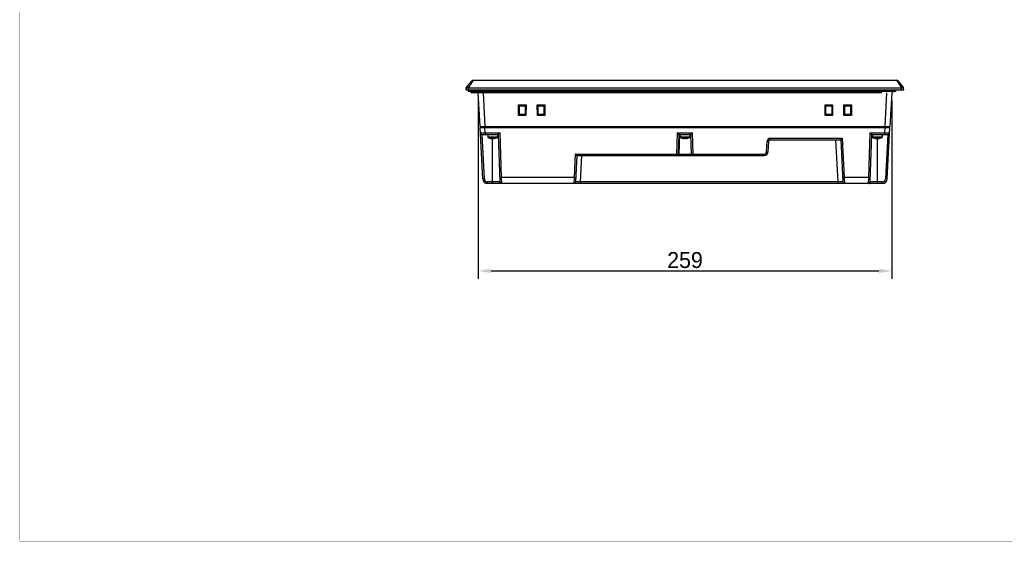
# Model space of a CAD drawing. Header units: millimetres. Extents: x 0 to 1189, y 0 to 841.
# Tile 1 of 17: x 0 to 616, y 0 to 327. Entities that reach past the tile are written whole.
import ezdxf

# ---------------------------------------------------------------- set-up
doc = ezdxf.new("R2010")
doc.units = ezdxf.units.MM
doc.header["$LTSCALE"] = 65.395
doc.header["$PDMODE"] = 3
doc.header["$PDSIZE"] = 0.01
doc.layers.get('0').update_dxf_attribs({"linetype": 'CONTINUOUS'})
doc.layers.get('Defpoints').update_dxf_attribs({"linetype": 'CONTINUOUS'})
for name, color, linetype in [('FRONT_CASE-RX10-SHAPE', 7, 'CONTINUOUS'), ('M3X8-SHAPE', 7, 'CONTINUOUS'), ('REAR_CASE-RX10-SHAPE', 7, 'CONTINUOUS'), ('SEAL_GASKET_RX10-SHAPE', 7, 'CONTINUOUS')]:
    doc.layers.add(name, color=color, linetype=linetype)
doc.styles.get("Standard").update_dxf_attribs({"font": 'gothic.ttf'})
doc.dimstyles.new('WALL', dxfattribs={"dimtxt": 10, "dimasz": 8, "dimexe": 5, "dimexo": 5, "dimgap": 1.5, "dimtad": 1, "dimtoh": 1, "dimdsep": 46, "dimtxsty": 'STANDARD', "dimcen": 0, "dimadec": 0, "dimazin": 0, "dimtp": 0.001, "dimtm": 0.001, "dimtfac": 1, "dimtofl": 0, "dimtmove": 0, "dimatfit": 3, "dimfxl": 1, "dimtolj": 1, "dimarcsym": 0})

# ---------------------------------------------------------------- blocks, each defined once
blk = doc.blocks.new('*D72')
at = {"color": 0, "lineweight": -2}
for p, q in [((287.05, 276.06), (287.05, 164.36)), ((546.01, 276.06), (546.01, 164.36)), ((295.05, 169.36), (538.01, 169.36))]:
    blk.add_line(p, q, dxfattribs=at)
at = {"color": 0}
for points in [[(295.05, 170.69), (295.05, 168.03), (287.05, 169.36)], [(538.01, 170.69), (538.01, 168.03), (546.01, 169.36)]]:
    blk.add_solid(points, dxfattribs=at)
at = {"layer": 'Defpoints', "color": 0}
for p in [(287.05, 281.06), (546.01, 281.06), (546.01, 169.36)]:
    blk.add_point(p, dxfattribs=at)
at = {"color": 0, "insert": (416.53, 176.11), "char_height": 10, "attachment_point": 5}
blk.add_mtext('\\A1;259', dxfattribs=at)

msp = doc.modelspace()

# ---------------------------------------------------------------- linework, layer by layer
at = {"color": 7, "linetype": 'Continuous', "const_width": 0.2}
for points in [[(0, 0), (0, 841)], [(0, 0), (1189, 0)]]:
    msp.add_lwpolyline(points, dxfattribs=at)
at = {"layer": 'FRONT_CASE-RX10-SHAPE', "color": 7, "linetype": 'Continuous'}
for p, q in [((279.508, 282.863), (279.569, 284.038)), ((283.022, 288.502), (279.799, 284.624)), ((281.006, 282.863), (281.072, 284.125)), ((281.072, 284.125), (281.097, 284.811)), ((281.072, 284.125), (551.944, 284.125)), ((283.791, 288.863), (281.097, 284.811)), ((283.791, 288.863), (549.224, 288.863)), ((551.918, 284.811), (549.224, 288.863)), ((553.216, 284.624), (549.993, 288.502)), ((551.944, 284.125), (551.918, 284.811)), ((552.01, 282.863), (551.944, 284.125)), ((553.508, 282.863), (553.446, 284.038)), ((279.508, 282.863), (553.508, 282.863)), ((288.161, 259.863), (287.05, 281.063)), ((290.045, 281.063), (291.156, 259.863)), ((541.859, 259.863), (542.97, 281.063)), ((545.966, 281.065), (544.855, 259.863)), ((312.262, 266.79), (312.255, 273.388)), ((312.746, 272.898), (312.255, 273.388)), ((312.255, 273.388), (316.96, 273.388)), ((312.746, 272.898), (316.47, 272.898)), ((312.746, 272.898), (312.773, 272.897)), ((312.779, 267.307), (312.773, 272.897)), ((312.773, 272.897), (312.808, 272.863)), ((312.808, 267.363), (312.808, 272.863)), ((316.408, 272.863), (312.808, 272.863)), ((316.442, 272.897), (316.408, 272.863)), ((316.408, 272.863), (316.408, 267.363)), ((316.442, 272.897), (316.437, 267.307)), ((316.442, 272.897), (316.47, 272.898)), ((316.47, 272.898), (316.96, 273.388)), ((316.96, 273.388), (316.954, 266.79)), ((324.062, 266.79), (324.055, 273.388)), ((324.546, 272.898), (324.055, 273.388)), ((324.055, 273.388), (328.76, 273.388)), ((324.546, 272.898), (328.27, 272.898)), ((324.546, 272.898), (324.573, 272.897)), ((324.579, 267.307), (324.573, 272.897)), ((324.573, 272.897), (324.608, 272.863)), ((324.608, 267.363), (324.608, 272.863)), ((328.208, 272.863), (324.608, 272.863)), ((328.242, 272.897), (328.208, 272.863)), ((328.208, 272.863), (328.208, 267.363)), ((328.242, 272.897), (328.237, 267.307)), ((328.242, 272.897), (328.27, 272.898)), ((328.27, 272.898), (328.76, 273.388)), ((328.76, 273.388), (328.754, 266.79)), ((504.255, 273.388), (508.96, 273.388)), ((504.746, 272.898), (504.255, 273.388)), ((504.262, 266.79), (504.255, 273.388)), ((504.746, 272.898), (508.47, 272.898)), ((504.746, 272.898), (504.773, 272.897)), ((504.773, 272.897), (504.808, 272.863)), ((504.779, 267.307), (504.773, 272.897)), ((508.408, 272.863), (504.808, 272.863)), ((504.808, 267.363), (504.808, 272.863)), ((508.442, 272.897), (508.408, 272.863)), ((508.408, 272.863), (508.408, 267.363)), ((508.442, 272.897), (508.437, 267.307)), ((508.442, 272.897), (508.47, 272.898)), ((508.47, 272.898), (508.96, 273.388)), ((508.96, 273.388), (508.954, 266.79)), ((516.055, 273.388), (520.76, 273.388)), ((516.546, 272.898), (516.055, 273.388)), ((516.062, 266.79), (516.055, 273.388)), ((516.546, 272.898), (520.27, 272.898)), ((516.546, 272.898), (516.573, 272.897)), ((516.573, 272.897), (516.608, 272.863)), ((516.579, 267.307), (516.573, 272.897)), ((520.208, 272.863), (516.608, 272.863)), ((516.608, 267.363), (516.608, 272.863)), ((520.242, 272.897), (520.208, 272.863)), ((520.208, 272.863), (520.208, 267.363)), ((520.242, 272.897), (520.237, 267.307)), ((520.242, 272.897), (520.27, 272.898)), ((520.27, 272.898), (520.76, 273.388)), ((520.76, 273.388), (520.754, 266.79)), ((312.779, 267.307), (312.262, 266.79)), ((316.954, 266.79), (312.262, 266.79)), ((312.779, 267.334), (312.808, 267.363)), ((312.779, 267.307), (312.779, 267.334)), ((316.436, 267.334), (312.779, 267.334)), ((316.408, 267.363), (312.808, 267.363)), ((316.436, 267.334), (316.408, 267.363)), ((316.436, 267.334), (316.437, 267.307)), ((316.437, 267.307), (316.954, 266.79)), ((324.579, 267.307), (324.062, 266.79)), ((328.754, 266.79), (324.062, 266.79)), ((324.579, 267.334), (324.608, 267.363)), ((324.579, 267.307), (324.579, 267.334)), ((328.236, 267.334), (324.579, 267.334)), ((328.208, 267.363), (324.608, 267.363)), ((328.236, 267.334), (328.208, 267.363)), ((328.236, 267.334), (328.237, 267.307)), ((328.237, 267.307), (328.754, 266.79)), ((504.779, 267.307), (504.262, 266.79)), ((508.954, 266.79), (504.262, 266.79)), ((504.779, 267.334), (504.808, 267.363)), ((508.436, 267.334), (504.779, 267.334)), ((504.779, 267.307), (504.779, 267.334)), ((508.408, 267.363), (504.808, 267.363)), ((508.436, 267.334), (508.408, 267.363)), ((508.436, 267.334), (508.437, 267.307)), ((508.437, 267.307), (508.954, 266.79)), ((516.579, 267.307), (516.062, 266.79)), ((520.754, 266.79), (516.062, 266.79)), ((516.579, 267.334), (516.608, 267.363)), ((520.236, 267.334), (516.579, 267.334)), ((516.579, 267.307), (516.579, 267.334)), ((520.208, 267.363), (516.608, 267.363)), ((520.236, 267.334), (520.208, 267.363)), ((520.236, 267.334), (520.237, 267.307)), ((520.237, 267.307), (520.754, 266.79)), ((288.161, 259.863), (544.855, 259.863))]:
    msp.add_line(p, q, dxfattribs=at)
for centre, start, end in [((280.568, 283.985), 140.264847, 177), ((283.791, 287.863), 90, 140.264847), ((549.224, 287.863), 39.735153, 90), ((552.447, 283.985), 3, 39.735153)]:
    msp.add_arc(centre, 1, start, end, dxfattribs=at)
for points, knots in [([(279.802, 284.154), (279.769, 284.14), (279.711, 284.114), (279.645, 284.083), (279.606, 284.063), (279.586, 284.052), (279.576, 284.045), (279.569, 284.04), (279.569, 284.038)], [0, 0, 0, 0, 0.4155812, 0.7258258, 0.8384815, 0.9217071, 0.9751462, 1, 1, 1, 1]), ([(279.802, 284.154), (279.771, 284.255), (279.743, 284.457), (279.821, 284.651), (279.879, 284.721)], [0, 0, 0, 0, 0.5340976, 1, 1, 1, 1]), ([(281.097, 284.811), (280.974, 284.751), (280.541, 284.533), (280.112, 284.309), (279.802, 284.154)], [0, 0, 0, 0, 0.2835174, 1, 1, 1, 1]), ([(279.802, 284.154), (279.983, 284.16), (280.407, 284.154), (280.83, 284.137), (281.072, 284.125)], [0, 0, 0, 0, 0.4282231, 1, 1, 1, 1]), ([(281.097, 284.811), (281.007, 284.883), (280.84, 285.01), (280.613, 285.162), (280.454, 285.247), (280.367, 285.274), (280.335, 285.269), (280.328, 285.261)], [0, 0, 0, 0, 0.3794233, 0.6939127, 0.9052081, 0.9657072, 1, 1, 1, 1]), ([(551.918, 284.811), (552.008, 284.883), (552.175, 285.01), (552.402, 285.162), (552.561, 285.247), (552.648, 285.274), (552.681, 285.269), (552.687, 285.261)], [0, 0, 0, 0, 0.3794231, 0.6939126, 0.9052082, 0.9657073, 1, 1, 1, 1]), ([(553.213, 284.154), (553.128, 284.197), (552.695, 284.413), (552.267, 284.639), (551.918, 284.811)], [0, 0, 0, 0, 0.1976098, 1, 1, 1, 1]), ([(551.944, 284.125), (552.185, 284.137), (552.609, 284.154), (553.032, 284.16), (553.214, 284.154)], [0, 0, 0, 0, 0.5717776, 1, 1, 1, 1]), ([(553.214, 284.154), (553.244, 284.255), (553.272, 284.457), (553.195, 284.651), (553.136, 284.721)], [0, 0, 0, 0, 0.5340984, 1, 1, 1, 1]), ([(553.446, 284.038), (553.446, 284.04), (553.44, 284.045), (553.429, 284.052), (553.409, 284.063), (553.371, 284.083), (553.304, 284.114), (553.247, 284.139), (553.214, 284.154)], [0, 0, 0, 0, 0.02486, 0.0782949, 0.1615591, 0.2743209, 0.5844982, 1, 1, 1, 1])]:
    msp.add_open_spline(points, degree=3, knots=knots, dxfattribs=at)
at = {"layer": 'M3X8-SHAPE', "color": 7, "linetype": 'Continuous'}
for p, q in [((293.008, 254.763), (293.008, 253.18)), ((293.008, 254.763), (299.008, 254.763)), ((299.008, 253.18), (293.008, 253.18)), ((298.904, 253.005), (293.111, 253.005)), ((299.008, 254.763), (299.008, 253.18)), ((413.508, 254.763), (413.508, 253.18)), ((413.508, 254.763), (419.508, 254.763)), ((419.508, 253.18), (413.508, 253.18)), ((419.404, 253.005), (413.611, 253.005)), ((419.508, 254.763), (419.508, 253.18)), ((534.008, 254.763), (540.008, 254.763)), ((534.008, 254.763), (534.008, 253.18)), ((540.008, 253.18), (534.008, 253.18)), ((539.904, 253.005), (534.111, 253.005)), ((540.008, 254.763), (540.008, 253.18)), ((294.177, 252.548), (294.177, 252.57)), ((295.499, 252.306), (295.499, 252.57)), ((295.608, 252.558), (295.608, 252.398)), ((296.408, 252.398), (296.408, 252.558)), ((296.516, 252.57), (296.516, 252.306)), ((297.838, 252.57), (297.838, 252.548)), ((414.677, 252.548), (414.677, 252.57)), ((415.999, 252.306), (415.999, 252.57)), ((416.108, 252.558), (416.108, 252.398)), ((416.908, 252.398), (416.908, 252.558)), ((417.016, 252.57), (417.016, 252.306)), ((418.338, 252.57), (418.338, 252.548)), ((535.177, 252.548), (535.177, 252.57)), ((536.499, 252.306), (536.499, 252.57)), ((536.608, 252.558), (536.608, 252.398)), ((537.408, 252.398), (537.408, 252.558)), ((537.516, 252.57), (537.516, 252.306)), ((538.838, 252.57), (538.838, 252.548))]:
    msp.add_line(p, q, dxfattribs=at)
for centre, radius, start, end in [((293.108, 254.763), 0.1, 90, 180), ((293.208, 253.18), 0.2, 180, 241.269739), ((296.008, 258.288), 6.025, 241.269739, 252.314169), ((296.008, 258.288), 6.025, 287.685831, 298.730261), ((298.808, 253.18), 0.2, 298.730261, 0), ((298.908, 254.763), 0.1, 0, 90), ((413.608, 254.763), 0.1, 90, 180), ((413.708, 253.18), 0.2, 180, 241.269739), ((416.508, 258.288), 6.025, 241.269739, 252.314169), ((416.508, 258.288), 6.025, 287.685831, 298.730261), ((419.308, 253.18), 0.2, 298.730261, 0), ((419.408, 254.763), 0.1, 0, 90), ((534.108, 254.763), 0.1, 90, 180), ((534.208, 253.18), 0.2, 180, 241.269739), ((537.008, 258.288), 6.025, 241.269739, 252.314169), ((537.008, 258.288), 6.025, 287.685831, 298.730261), ((539.808, 253.18), 0.2, 298.730261, 0), ((539.908, 254.763), 0.1, 0, 90), ((294.217, 252.666), 0.104, 247.545531, 252.321674), ((296.008, 258.288), 6.004, 252.248754, 265.141785), ((294.208, 252.643), 0.1, 252.314169, 291.732434), ((296.008, 258.288), 6.004, 252.331473, 265.222893), ((295.543, 252.681), 0.119, 248.423951, 252.723501), ((296.008, 258.288), 5.74, 264.918395, 275.081605), ((295.516, 252.405), 0.101, 260.350607, 262.680859), ((295.516, 252.404), 0.0996, 262.679973, 265.21963), ((296.008, 258.288), 5.745, 265.229601, 274.770399), ((296.472, 252.681), 0.119, 287.279799, 291.579349), ((296.008, 258.288), 6.004, 274.777107, 287.668527), ((296.499, 252.405), 0.1, 274.78689, 279.654881), ((296.008, 258.288), 6.004, 274.858215, 287.751246), ((297.808, 252.643), 0.1, 248.267654, 287.685831), ((297.798, 252.666), 0.104, 287.678227, 292.454563), ((414.717, 252.666), 0.104, 247.545531, 252.321674), ((416.508, 258.288), 6.004, 252.248754, 265.141785), ((414.708, 252.643), 0.1, 252.314169, 291.732434), ((416.508, 258.288), 6.004, 252.331473, 265.222893), ((416.043, 252.681), 0.119, 248.423951, 252.723501), ((416.508, 258.288), 5.74, 264.918395, 275.081605), ((416.016, 252.405), 0.101, 260.350607, 262.680859), ((416.016, 252.404), 0.0996, 262.679973, 265.21963), ((416.508, 258.288), 5.745, 265.229601, 274.770399), ((416.972, 252.681), 0.119, 287.279799, 291.579349), ((416.508, 258.288), 6.004, 274.777107, 287.668527), ((416.999, 252.405), 0.1, 274.78689, 279.654881), ((416.508, 258.288), 6.004, 274.858215, 287.751246), ((418.308, 252.643), 0.1, 248.267654, 287.685831), ((418.298, 252.666), 0.104, 287.678227, 292.454563), ((535.217, 252.666), 0.104, 247.545531, 252.321674), ((537.008, 258.288), 6.004, 252.248754, 265.141785), ((535.208, 252.643), 0.1, 252.314169, 291.732434), ((537.008, 258.288), 6.004, 252.331473, 265.222893), ((536.543, 252.681), 0.119, 248.423951, 252.723501), ((537.008, 258.288), 5.74, 264.918395, 275.081605), ((536.516, 252.405), 0.101, 260.350607, 262.680859), ((536.516, 252.404), 0.0996, 262.679973, 265.21963), ((537.008, 258.288), 5.745, 265.229601, 274.770399), ((537.472, 252.681), 0.119, 287.279799, 291.579349), ((537.008, 258.288), 6.004, 274.777107, 287.668527), ((537.499, 252.405), 0.1, 274.78689, 279.654881), ((537.008, 258.288), 6.004, 274.858215, 287.751246), ((538.808, 252.643), 0.1, 248.267654, 287.685831), ((538.798, 252.666), 0.104, 287.678227, 292.454563)]:
    msp.add_arc(centre, radius, start, end, dxfattribs=at)
for points in [[(295.508, 252.567), (295.515, 252.565), (295.522, 252.564), (295.53, 252.563)], [(296.508, 252.567), (296.5, 252.565), (296.493, 252.564), (296.485, 252.563)], [(416.008, 252.567), (416.015, 252.565), (416.022, 252.564), (416.03, 252.563)], [(417.008, 252.567), (417, 252.565), (416.993, 252.564), (416.985, 252.563)], [(536.508, 252.567), (536.515, 252.565), (536.522, 252.564), (536.53, 252.563)], [(537.508, 252.567), (537.5, 252.565), (537.493, 252.564), (537.485, 252.563)]]:
    msp.add_open_spline(points, degree=3, dxfattribs=at)
for points, knots in [([(295.508, 252.305), (295.519, 252.304), (295.542, 252.306), (295.575, 252.322), (295.601, 252.354), (295.608, 252.383), (295.608, 252.398)], [0, 0, 0, 0, 0.2173294, 0.4459638, 0.7045065, 1, 1, 1, 1]), ([(296.508, 252.305), (296.497, 252.304), (296.473, 252.306), (296.44, 252.322), (296.415, 252.354), (296.408, 252.383), (296.408, 252.398)], [0, 0, 0, 0, 0.2177472, 0.4461033, 0.7037949, 1, 1, 1, 1]), ([(416.008, 252.305), (416.019, 252.304), (416.042, 252.306), (416.075, 252.322), (416.101, 252.354), (416.108, 252.383), (416.108, 252.398)], [0, 0, 0, 0, 0.2173294, 0.4459638, 0.7045065, 1, 1, 1, 1]), ([(417.008, 252.305), (416.997, 252.304), (416.973, 252.306), (416.94, 252.322), (416.915, 252.354), (416.908, 252.383), (416.908, 252.398)], [0, 0, 0, 0, 0.2177472, 0.4461033, 0.7037949, 1, 1, 1, 1]), ([(536.508, 252.305), (536.519, 252.304), (536.542, 252.306), (536.575, 252.322), (536.601, 252.354), (536.608, 252.383), (536.608, 252.398)], [0, 0, 0, 0, 0.2173294, 0.4459638, 0.7045065, 1, 1, 1, 1]), ([(537.508, 252.305), (537.497, 252.304), (537.473, 252.306), (537.44, 252.322), (537.415, 252.354), (537.408, 252.383), (537.408, 252.398)], [0, 0, 0, 0, 0.2177472, 0.4461033, 0.7037949, 1, 1, 1, 1])]:
    msp.add_open_spline(points, degree=3, knots=knots, dxfattribs=at)
at = {"layer": 'REAR_CASE-RX10-SHAPE', "color": 7, "linetype": 'Continuous'}
for p, q in [((289.883, 227.006), (288.197, 259.163)), ((288.197, 259.163), (544.818, 259.163)), ((288.691, 259.863), (288.691, 259.163)), ((291.156, 259.863), (291.156, 259.163)), ((291.369, 255.811), (291.193, 259.163)), ((541.646, 255.811), (541.822, 259.163)), ((541.859, 259.863), (541.859, 259.163)), ((543.133, 227.006), (544.818, 259.163)), ((544.325, 259.863), (544.325, 259.163)), ((289.372, 254.863), (299.509, 254.863)), ((290.881, 227.023), (289.422, 254.863)), ((291.369, 255.811), (291.369, 254.863)), ((291.369, 255.811), (300.473, 255.811)), ((299.508, 254.863), (300.535, 225.434)), ((300.473, 255.811), (301.446, 227.954)), ((411.446, 242.611), (411.871, 255.811)), ((411.871, 255.811), (421.144, 255.811)), ((412.444, 242.628), (412.838, 254.863)), ((413.012, 254.863), (412.586, 242.628)), ((412.838, 254.863), (420.177, 254.863)), ((420.003, 254.863), (420.43, 242.628)), ((420.571, 242.628), (420.177, 254.863)), ((421.569, 242.611), (421.144, 255.811)), ((531.569, 227.954), (532.542, 255.811)), ((532.48, 225.434), (533.508, 254.863)), ((532.542, 255.811), (541.646, 255.811)), ((533.506, 254.863), (543.644, 254.863)), ((541.646, 255.811), (541.646, 254.863)), ((543.593, 254.863), (542.134, 227.023)), ((296.008, 224.163), (296.008, 252.543)), ((467.614, 244.032), (467.959, 250.615)), ((468.613, 244.032), (468.958, 250.615)), ((469.957, 252.511), (514.957, 252.511)), ((469.957, 252.511), (469.957, 251.563)), ((469.957, 251.563), (514.009, 251.563)), ((512.398, 225.111), (511.012, 251.563)), ((514.008, 251.563), (515.394, 225.111)), ((514.957, 252.511), (516.244, 227.954)), ((537.008, 224.163), (537.008, 252.543)), ((347.272, 227.954), (348.04, 242.611)), ((348.04, 242.611), (411.446, 242.611)), ((348.121, 225.111), (348.989, 241.663)), ((348.988, 241.663), (466.116, 241.663)), ((351.117, 225.111), (351.985, 241.663)), ((411.446, 241.663), (411.446, 242.611)), ((412.444, 242.628), (420.571, 242.628)), ((421.569, 242.611), (466.116, 242.611)), ((421.569, 241.663), (421.569, 242.611)), ((466.116, 242.611), (466.116, 241.663)), ((292.878, 224.163), (292.878, 225.128)), ((300.415, 225.128), (292.878, 225.128)), ((540.137, 224.163), (292.878, 224.163)), ((347.272, 227.954), (301.446, 227.954)), ((301.446, 227.954), (301.535, 224.571)), ((347.123, 224.163), (347.272, 227.954)), ((351.117, 224.163), (351.117, 225.111)), ((512.398, 225.111), (351.117, 225.111)), ((512.398, 224.163), (512.398, 225.111)), ((531.569, 227.954), (516.244, 227.954)), ((516.244, 227.954), (516.393, 224.163)), ((531.481, 224.571), (531.569, 227.954)), ((540.137, 225.128), (532.6, 225.128)), ((540.137, 224.163), (540.137, 225.128))]:
    msp.add_line(p, q, dxfattribs=at)
for centre, radius, start, end in [((289.372, 255.863), 1, 183, 270), ((543.644, 255.863), 1, 270, 357), ((469.957, 250.511), 2, 90.000022, 176.999978), ((469.957, 250.563), 1, 90, 177), ((411.445, 242.662), 0.999, 270.040107, 358.043714), ((411.587, 242.662), 0.999, 270.040582, 358.043239), ((421.428, 242.662), 0.999, 181.956761, 269.959418), ((421.57, 242.662), 0.999, 181.956286, 269.959893), ((466.116, 244.163), 2.5, 270, 357), ((466.116, 244.111), 1.5, 270.000319, 356.999681), ((292.878, 227.163), 3, 183, 270), ((292.878, 227.128), 2, 183.000327, 269.999673), ((347.123, 225.163), 1, 270, 357), ((516.393, 225.163), 1, 183, 270), ((540.137, 227.128), 2, 270.000327, 356.999673), ((540.137, 227.163), 3, 270, 357)]:
    msp.add_arc(centre, radius, start, end, dxfattribs=at)
for points, knots in [([(288.373, 255.811), (288.373, 255.809), (288.38, 255.807), (288.389, 255.805), (288.408, 255.803), (288.446, 255.8), (288.512, 255.797), (288.61, 255.794), (288.736, 255.792), (288.887, 255.79), (289.061, 255.789), (289.337, 255.789), (289.726, 255.79), (290.237, 255.794), (290.792, 255.801), (291.174, 255.807), (291.369, 255.811)], [0, 0, 0, 0, 0.0014994, 0.0052295, 0.0113095, 0.0197509, 0.0436567, 0.0767413, 0.1186988, 0.1691329, 0.2275581, 0.2934205, 0.4448436, 0.6175986, 0.8050402, 1, 1, 1, 1]), ([(299.509, 254.863), (299.513, 254.863), (299.526, 254.874), (299.549, 254.891), (299.583, 254.922), (299.646, 254.98), (299.74, 255.07), (299.867, 255.195), (300.009, 255.337), (300.213, 255.543), (300.368, 255.702), (300.473, 255.811)], [0, 0, 0, 0, 0.0101335, 0.0327392, 0.0667925, 0.1107548, 0.222318, 0.3567284, 0.5062722, 0.6656516, 1, 1, 1, 1]), ([(412.838, 254.863), (412.824, 254.868), (412.786, 254.904), (412.711, 254.969), (412.606, 255.072), (412.478, 255.196), (412.336, 255.337), (412.132, 255.543), (411.976, 255.702), (411.871, 255.811)], [0, 0, 0, 0, 0.0330638, 0.111499, 0.2232168, 0.3576301, 0.5070516, 0.6662546, 1, 1, 1, 1]), ([(420.177, 254.863), (420.182, 254.863), (420.194, 254.873), (420.217, 254.891), (420.251, 254.922), (420.314, 254.98), (420.409, 255.071), (420.537, 255.196), (420.679, 255.337), (420.883, 255.543), (421.038, 255.703), (421.144, 255.811)], [0, 0, 0, 0, 0.0105519, 0.0328756, 0.0669975, 0.1111394, 0.2227932, 0.3572278, 0.5067184, 0.6660191, 1, 1, 1, 1]), ([(533.506, 254.863), (533.502, 254.863), (533.49, 254.874), (533.466, 254.891), (533.432, 254.922), (533.369, 254.98), (533.275, 255.07), (533.148, 255.195), (533.006, 255.337), (532.802, 255.543), (532.647, 255.702), (532.542, 255.811)], [0, 0, 0, 0, 0.0101335, 0.0327392, 0.0667925, 0.1107548, 0.222318, 0.3567284, 0.5062722, 0.6656516, 1, 1, 1, 1]), ([(541.646, 255.811), (541.841, 255.807), (542.223, 255.801), (542.778, 255.794), (543.289, 255.79), (543.679, 255.789), (543.954, 255.789), (544.129, 255.79), (544.279, 255.792), (544.405, 255.794), (544.503, 255.797), (544.569, 255.8), (544.607, 255.803), (544.626, 255.805), (544.635, 255.807), (544.642, 255.809), (544.642, 255.811)], [0, 0, 0, 0, 0.1949536, 0.3823876, 0.555142, 0.7065677, 0.772431, 0.8308577, 0.8812931, 0.9232533, 0.9563397, 0.9802478, 0.9886897, 0.9947701, 0.9985005, 1, 1, 1, 1]), ([(467.959, 250.615), (468.086, 250.609), (468.271, 250.601), (468.506, 250.595), (468.655, 250.593), (468.778, 250.594), (468.869, 250.598), (468.926, 250.603), (468.95, 250.608), (468.958, 250.613), (468.958, 250.615)], [0, 0, 0, 0, 0.3810899, 0.5531698, 0.7040876, 0.8280413, 0.920382, 0.9778167, 0.9929995, 1, 1, 1, 1]), ([(514.957, 252.511), (514.853, 252.402), (514.7, 252.242), (514.499, 252.035), (514.36, 251.894), (514.235, 251.769), (514.143, 251.679), (514.081, 251.622), (514.048, 251.591), (514.025, 251.574), (514.013, 251.563), (514.009, 251.563)], [0, 0, 0, 0, 0.3354103, 0.4951311, 0.644798, 0.7790546, 0.8901829, 0.9338589, 0.9676259, 0.9899977, 1, 1, 1, 1]), ([(348.988, 241.663), (348.983, 241.663), (348.971, 241.674), (348.948, 241.691), (348.915, 241.722), (348.854, 241.779), (348.761, 241.869), (348.636, 241.994), (348.497, 242.135), (348.296, 242.342), (348.143, 242.502), (348.04, 242.611)], [0, 0, 0, 0, 0.0100023, 0.0323741, 0.0661411, 0.1098171, 0.2209454, 0.355202, 0.5048689, 0.6645897, 1, 1, 1, 1]), ([(411.446, 242.611), (411.569, 242.607), (411.749, 242.603), (411.978, 242.601), (412.125, 242.602), (412.248, 242.606), (412.343, 242.61), (412.403, 242.618), (412.437, 242.621), (412.444, 242.628)], [0, 0, 0, 0, 0.3700169, 0.5383321, 0.6873805, 0.8118364, 0.9073165, 0.9705624, 1, 1, 1, 1]), ([(420.571, 242.628), (420.578, 242.621), (420.612, 242.618), (420.672, 242.61), (420.767, 242.606), (420.89, 242.602), (421.037, 242.601), (421.266, 242.603), (421.446, 242.607), (421.569, 242.611)], [0, 0, 0, 0, 0.0294376, 0.0926835, 0.1881636, 0.3126195, 0.4616679, 0.6299831, 1, 1, 1, 1]), ([(467.614, 244.032), (467.741, 244.025), (467.926, 244.018), (468.161, 244.012), (468.31, 244.01), (468.433, 244.011), (468.524, 244.014), (468.581, 244.02), (468.605, 244.025), (468.613, 244.03), (468.613, 244.032)], [0, 0, 0, 0, 0.3810899, 0.5531698, 0.7040876, 0.8280413, 0.920382, 0.9778167, 0.9929995, 1, 1, 1, 1]), ([(289.883, 227.006), (289.883, 227.004), (289.892, 227.002), (289.904, 227), (289.929, 226.998), (289.979, 226.996), (290.062, 226.995), (290.185, 226.997), (290.334, 227), (290.569, 227.008), (290.754, 227.017), (290.881, 227.023)], [0, 0, 0, 0, 0.005896, 0.0206445, 0.0446493, 0.0777864, 0.1701376, 0.294288, 0.4455286, 0.6180126, 1, 1, 1, 1]), ([(300.535, 225.434), (300.537, 225.39), (300.537, 225.313), (300.521, 225.214), (300.482, 225.143), (300.436, 225.128), (300.415, 225.128)], [0, 0, 0, 0, 0.3623713, 0.6346036, 0.8291952, 1, 1, 1, 1]), ([(301.386, 224.163), (301.262, 224.163), (301.011, 224.213), (300.693, 224.427), (300.476, 224.747), (300.42, 225.001), (300.415, 225.128)], [0, 0, 0, 0, 0.2467033, 0.4952928, 0.7466201, 1, 1, 1, 1]), ([(301.446, 227.954), (301.319, 227.949), (301.134, 227.944), (300.898, 227.943), (300.749, 227.944), (300.626, 227.947), (300.536, 227.952), (300.479, 227.958), (300.455, 227.964), (300.447, 227.969), (300.447, 227.971)], [0, 0, 0, 0, 0.3810205, 0.5531003, 0.7040309, 0.8280033, 0.9203623, 0.9778104, 0.9929972, 1, 1, 1, 1]), ([(301.535, 224.571), (301.408, 224.57), (301.155, 224.612), (300.828, 224.798), (300.6, 225.085), (300.539, 225.319), (300.535, 225.434)], [0, 0, 0, 0, 0.2623043, 0.5173503, 0.7623001, 1, 1, 1, 1]), ([(301.535, 224.571), (301.536, 224.512), (301.535, 224.409), (301.515, 224.278), (301.469, 224.184), (301.411, 224.163), (301.386, 224.163)], [0, 0, 0, 0, 0.374182, 0.6493188, 0.8404812, 1, 1, 1, 1]), ([(347.272, 227.954), (347.399, 227.947), (347.583, 227.939), (347.819, 227.933), (347.968, 227.932), (348.091, 227.933), (348.181, 227.936), (348.238, 227.942), (348.262, 227.947), (348.27, 227.951), (348.27, 227.954)], [0, 0, 0, 0, 0.3810899, 0.5531698, 0.7040876, 0.8280413, 0.920382, 0.9778167, 0.9929995, 1, 1, 1, 1]), ([(351.117, 225.111), (350.922, 225.107), (350.54, 225.101), (349.985, 225.094), (349.473, 225.09), (349.083, 225.089), (348.807, 225.089), (348.633, 225.09), (348.482, 225.092), (348.357, 225.094), (348.259, 225.097), (348.193, 225.1), (348.156, 225.103), (348.137, 225.105), (348.128, 225.107), (348.121, 225.109), (348.121, 225.111)], [0, 0, 0, 0, 0.1951133, 0.3827638, 0.5557362, 0.7073097, 0.7731975, 0.8316145, 0.8819984, 0.9238661, 0.9568285, 0.980581, 0.9889399, 0.9949334, 0.9985756, 1, 1, 1, 1]), ([(515.394, 225.111), (515.394, 225.109), (515.387, 225.107), (515.378, 225.105), (515.359, 225.103), (515.322, 225.1), (515.257, 225.097), (515.158, 225.094), (515.033, 225.092), (514.883, 225.09), (514.708, 225.089), (514.433, 225.089), (514.042, 225.09), (513.531, 225.094), (512.975, 225.101), (512.593, 225.107), (512.398, 225.111)], [0, 0, 0, 0, 0.0014243, 0.0050663, 0.0110594, 0.0194175, 0.0431673, 0.0761275, 0.1179931, 0.1683747, 0.2267899, 0.2926756, 0.444248, 0.6172207, 0.8048791, 1, 1, 1, 1]), ([(516.244, 227.954), (516.116, 227.947), (515.932, 227.939), (515.697, 227.933), (515.548, 227.932), (515.424, 227.933), (515.334, 227.936), (515.277, 227.942), (515.253, 227.947), (515.245, 227.951), (515.245, 227.954)], [0, 0, 0, 0, 0.3810899, 0.5531698, 0.7040876, 0.8280413, 0.920382, 0.9778167, 0.9929995, 1, 1, 1, 1]), ([(531.629, 224.163), (531.604, 224.163), (531.546, 224.184), (531.5, 224.277), (531.48, 224.408), (531.479, 224.512), (531.481, 224.571)], [0, 0, 0, 0, 0.1595122, 0.3506341, 0.625799, 1, 1, 1, 1]), ([(531.481, 224.571), (531.607, 224.57), (531.86, 224.612), (532.188, 224.798), (532.416, 225.085), (532.476, 225.319), (532.48, 225.434)], [0, 0, 0, 0, 0.2623045, 0.5173506, 0.7623003, 1, 1, 1, 1]), ([(531.569, 227.954), (531.696, 227.949), (531.881, 227.944), (532.117, 227.943), (532.266, 227.944), (532.389, 227.947), (532.48, 227.952), (532.536, 227.958), (532.56, 227.964), (532.568, 227.969), (532.569, 227.971)], [0, 0, 0, 0, 0.3810205, 0.5531003, 0.7040309, 0.8280033, 0.9203623, 0.9778104, 0.9929972, 1, 1, 1, 1]), ([(531.629, 224.163), (531.753, 224.163), (532.004, 224.213), (532.322, 224.427), (532.539, 224.747), (532.596, 225.001), (532.6, 225.128)], [0, 0, 0, 0, 0.2467033, 0.4952927, 0.7466201, 1, 1, 1, 1]), ([(532.6, 225.128), (532.579, 225.128), (532.533, 225.143), (532.494, 225.214), (532.479, 225.313), (532.478, 225.39), (532.48, 225.434)], [0, 0, 0, 0, 0.170788, 0.3653299, 0.6376027, 1, 1, 1, 1]), ([(543.133, 227.006), (543.133, 227.004), (543.124, 227.002), (543.111, 227), (543.086, 226.998), (543.037, 226.996), (542.953, 226.995), (542.831, 226.997), (542.681, 227), (542.446, 227.008), (542.261, 227.017), (542.134, 227.023)], [0, 0, 0, 0, 0.005896, 0.0206445, 0.0446493, 0.0777864, 0.1701376, 0.294288, 0.4455286, 0.6180126, 1, 1, 1, 1])]:
    msp.add_open_spline(points, degree=3, knots=knots, dxfattribs=at)
at = {"layer": 'SEAL_GASKET_RX10-SHAPE', "color": 7, "linetype": 'Continuous'}
for p, q in [((280.659, 282.863), (280.659, 281.863)), ((548.356, 281.863), (280.659, 281.863)), ((539.508, 281.063), (283.008, 281.063)), ((283.458, 282.863), (283.458, 281.863)), ((289.508, 281.063), (289.508, 281.863)), ((539.508, 281.063), (539.508, 281.863)), ((545.557, 282.863), (545.557, 281.863)), ((546.008, 281.063), (545.966, 281.063)), ((548.356, 282.863), (548.356, 281.863))]:
    msp.add_line(p, q, dxfattribs=at)
for centre, start, end in [((283.008, 281.863), 180, 270), ((546.008, 281.863), 270, 0)]:
    msp.add_arc(centre, 0.8, start, end, dxfattribs=at)

# ---------------------------------------------------------------- dimensions: what is measured, and where the dimension line sits
at = {"color": 5}
dim = msp.add_linear_dim(base=(546.008, 169.36), p1=(287.05, 281.063), p2=(546.008, 281.063), dimstyle='WALL', override={"dimdec": 1}, dxfattribs=at)
dim.commit()
dim.dimension.update_dxf_attribs({"geometry": '*D72', "text_midpoint": (416.529, 169.36), "dimtype": 160})

doc.saveas('drawing.dxf')
